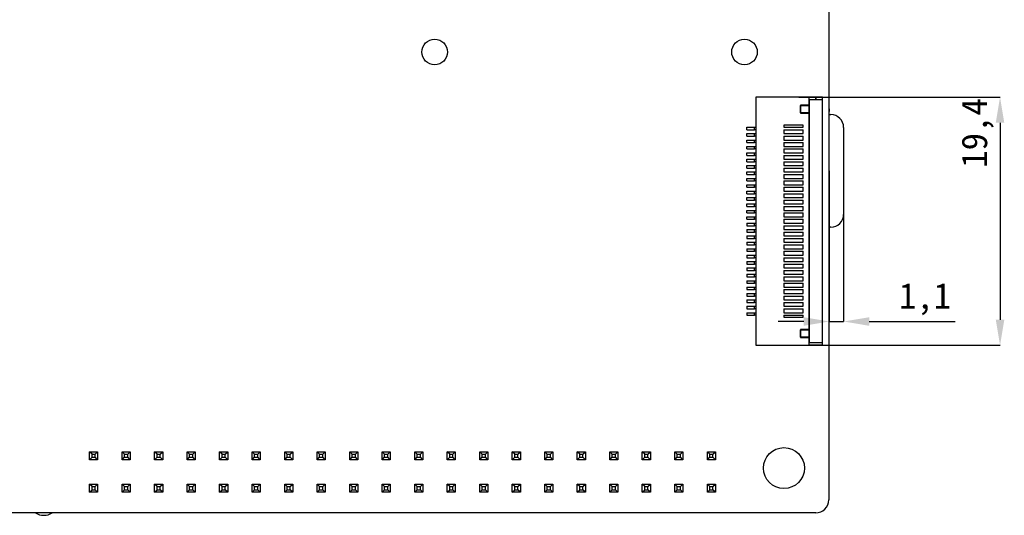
# Model space of a CAD drawing. Header units: millimetres. Extents: x 1628 to 1925, y 2096 to 2516.
# Tile 16 of 40: x 1714 to 1791, y 2205 to 2244. Entities that reach past the tile are written whole.
import ezdxf

# ---------------------------------------------------------------- set-up
doc = ezdxf.new("R2010")
doc.units = ezdxf.units.MM
doc.styles.add('黑体高度2mm', font='simhei.ttf', dxfattribs={"height": 2})
doc.dimstyles.new('红色高度2mm', dxfattribs={"dimtxt": 2, "dimasz": 2, "dimexe": 0, "dimexo": 0, "dimtad": 1, "dimdec": 1, "dimtxsty": '黑体高度2mm', "dimcen": 2.5, "dimclrd": 1, "dimclre": 1, "dimclrt": 1, "dimadec": 0, "dimazin": 0, "dimtfac": 1, "dimtdec": 1, "dimtmove": 0, "dimatfit": 3, "dimfxl": 1, "dimarcsym": 0})

# ---------------------------------------------------------------- blocks, each defined once
blk = doc.blocks.new('*D59')
at = {"color": 1, "lineweight": -2, "transparency": 16777216}
for p, q in [((1774.652, 2237.719), (1790.38, 2237.719)), ((1790.38, 2235.719), (1790.38, 2220.319)), ((1773.877, 2218.319), (1790.38, 2218.319))]:
    blk.add_line(p, q, dxfattribs=at)
at = {"color": 1, "transparency": 16777216}
for points in [[(1790.047, 2235.719), (1790.713, 2235.719), (1790.38, 2237.719)], [(1790.047, 2220.319), (1790.713, 2220.319), (1790.38, 2218.319)]]:
    blk.add_solid(points, dxfattribs=at)
at = {"layer": 'Defpoints', "color": 0, "transparency": 16777216}
for p in [(1774.652, 2237.719), (1773.877, 2218.319), (1790.38, 2218.319)]:
    blk.add_point(p, dxfattribs=at)
at = {"color": 1, "transparency": 16777216, "insert": (1788.631, 2234.919), "char_height": 2, "attachment_point": 5, "rotation": 90, "style": '黑体高度2mm'}
blk.add_mtext('19,4', dxfattribs=at)
blk = doc.blocks.new('*D68')
at = {"color": 1, "lineweight": -2, "transparency": 16777216}
for p, q in [((1777.044, 2231.952), (1777.044, 2220.178)), ((1778.16, 2231.952), (1778.16, 2220.178)), ((1775.044, 2220.178), (1773.044, 2220.178)), ((1777.044, 2220.178), (1778.16, 2220.178)), ((1780.16, 2220.178), (1786.882, 2220.178))]:
    blk.add_line(p, q, dxfattribs=at)
at = {"color": 1, "transparency": 16777216}
for points in [[(1775.044, 2220.511), (1775.044, 2219.844), (1777.044, 2220.178)], [(1780.16, 2220.511), (1780.16, 2219.844), (1778.16, 2220.178)]]:
    blk.add_solid(points, dxfattribs=at)
at = {"layer": 'Defpoints', "color": 0, "transparency": 16777216}
for p in [(1777.044, 2231.952), (1778.16, 2231.952), (1777.044, 2220.178)]:
    blk.add_point(p, dxfattribs=at)
at = {"color": 1, "transparency": 16777216, "insert": (1784.521, 2221.926), "char_height": 2, "attachment_point": 5, "style": '黑体高度2mm'}
blk.add_mtext('1,1', dxfattribs=at)

msp = doc.modelspace()

# ---------------------------------------------------------------- linework, layer by layer
at = {"color": 7, "linetype": 'Continuous', "lineweight": 25}
for p, q in [((1777, 2279.2), (1777, 2206.232)), ((1775.478, 2237.719), (1771.3, 2237.719)), ((1771.3, 2237.719), (1771.3, 2218.319)), ((1775.478, 2237.099), (1775.478, 2237.719)), ((1775.98, 2237.719), (1775.478, 2237.719)), ((1775.98, 2237.719), (1775.98, 2237.519)), ((1776.5, 2237.719), (1776, 2237.719)), ((1776, 2237.519), (1776, 2237.719)), ((1776.5, 2237.519), (1776.5, 2237.719)), ((1775.478, 2237.099), (1774.784, 2237.099)), ((1774.784, 2237.099), (1774.784, 2236.48)), ((1774.804, 2237.079), (1775.478, 2237.079)), ((1774.804, 2236.5), (1774.804, 2237.079)), ((1775.478, 2237.099), (1775.478, 2237.079)), ((1775.478, 2236.5), (1775.478, 2237.079)), ((1776.5, 2237.519), (1775.498, 2237.519)), ((1775.498, 2218.519), (1775.498, 2237.519)), ((1776.5, 2218.519), (1776.5, 2237.519)), ((1777.044, 2237.104), (1777, 2237.104)), ((1777.044, 2236.804), (1777.044, 2237.104)), ((1774.784, 2236.48), (1775.478, 2236.48)), ((1775.478, 2236.5), (1774.804, 2236.5)), ((1775.478, 2236.5), (1775.478, 2236.48)), ((1775.478, 2219.558), (1775.478, 2236.48)), ((1777, 2236.604), (1777.044, 2236.604)), ((1777.044, 2236.804), (1777.044, 2236.604)), ((1777.044, 2224.514), (1777.044, 2236.604)), ((1777.044, 2236.352), (1777.16, 2236.352)), ((1770.6, 2235.169), (1770.6, 2235.369)), ((1770.6, 2235.369), (1771.2, 2235.369)), ((1771.2, 2235.169), (1771.2, 2235.369)), ((1771.2, 2235.369), (1771.3, 2235.369)), ((1773.5, 2235.519), (1773.5, 2235.369)), ((1775, 2235.519), (1773.5, 2235.519)), ((1773.5, 2235.369), (1775, 2235.369)), ((1775, 2235.369), (1775, 2235.519)), ((1778.16, 2235.352), (1778.16, 2228.552)), ((1770.6, 2235.169), (1771.2, 2235.169)), ((1770.6, 2234.669), (1770.6, 2234.869)), ((1770.6, 2234.869), (1771.2, 2234.869)), ((1770.6, 2234.669), (1771.2, 2234.669)), ((1771.3, 2235.169), (1771.2, 2235.169)), ((1771.2, 2234.669), (1771.2, 2234.869)), ((1771.2, 2234.869), (1771.3, 2234.869)), ((1771.3, 2234.669), (1771.2, 2234.669)), ((1773.5, 2235.169), (1775, 2235.169)), ((1773.5, 2235.169), (1773.5, 2234.869)), ((1773.5, 2234.869), (1775, 2234.869)), ((1773.5, 2234.669), (1775, 2234.669)), ((1773.5, 2234.669), (1773.5, 2234.369)), ((1775, 2234.869), (1775, 2235.169)), ((1775, 2234.369), (1775, 2234.669)), ((1770.6, 2234.169), (1770.6, 2234.369)), ((1770.6, 2234.369), (1771.2, 2234.369)), ((1770.6, 2234.169), (1771.2, 2234.169)), ((1770.6, 2233.669), (1770.6, 2233.869)), ((1770.6, 2233.869), (1771.2, 2233.869)), ((1771.2, 2234.169), (1771.2, 2234.369)), ((1771.2, 2234.369), (1771.3, 2234.369)), ((1771.3, 2234.169), (1771.2, 2234.169)), ((1771.2, 2233.669), (1771.2, 2233.869)), ((1771.2, 2233.869), (1771.3, 2233.869)), ((1773.5, 2234.369), (1775, 2234.369)), ((1773.5, 2234.169), (1775, 2234.169)), ((1773.5, 2234.169), (1773.5, 2233.869)), ((1773.5, 2233.869), (1775, 2233.869)), ((1775, 2233.869), (1775, 2234.169)), ((1770.6, 2233.669), (1771.2, 2233.669)), ((1770.6, 2233.169), (1770.6, 2233.369)), ((1770.6, 2233.369), (1771.2, 2233.369)), ((1770.6, 2233.169), (1771.2, 2233.169)), ((1771.3, 2233.669), (1771.2, 2233.669)), ((1771.2, 2233.169), (1771.2, 2233.369)), ((1771.2, 2233.369), (1771.3, 2233.369)), ((1771.3, 2233.169), (1771.2, 2233.169)), ((1773.5, 2233.669), (1775, 2233.669)), ((1773.5, 2233.669), (1773.5, 2233.369)), ((1773.5, 2233.369), (1775, 2233.369)), ((1773.5, 2233.169), (1775, 2233.169)), ((1773.5, 2233.169), (1773.5, 2232.869)), ((1775, 2233.369), (1775, 2233.669)), ((1775, 2232.869), (1775, 2233.169)), ((1770.6, 2232.669), (1770.6, 2232.869)), ((1770.6, 2232.869), (1771.2, 2232.869)), ((1770.6, 2232.669), (1771.2, 2232.669)), ((1770.6, 2232.169), (1770.6, 2232.369)), ((1770.6, 2232.369), (1771.2, 2232.369)), ((1771.2, 2232.669), (1771.2, 2232.869)), ((1771.2, 2232.869), (1771.3, 2232.869)), ((1771.3, 2232.669), (1771.2, 2232.669)), ((1771.2, 2232.169), (1771.2, 2232.369)), ((1771.2, 2232.369), (1771.3, 2232.369)), ((1773.5, 2232.869), (1775, 2232.869)), ((1773.5, 2232.669), (1775, 2232.669)), ((1773.5, 2232.669), (1773.5, 2232.369)), ((1773.5, 2232.369), (1775, 2232.369)), ((1775, 2232.369), (1775, 2232.669)), ((1770.6, 2232.169), (1771.2, 2232.169)), ((1770.6, 2231.669), (1770.6, 2231.869)), ((1770.6, 2231.869), (1771.2, 2231.869)), ((1770.6, 2231.669), (1771.2, 2231.669)), ((1771.3, 2232.169), (1771.2, 2232.169)), ((1771.2, 2231.669), (1771.2, 2231.869)), ((1771.2, 2231.869), (1771.3, 2231.869)), ((1771.3, 2231.669), (1771.2, 2231.669)), ((1773.5, 2232.169), (1775, 2232.169)), ((1773.5, 2232.169), (1773.5, 2231.869)), ((1773.5, 2231.869), (1775, 2231.869)), ((1773.5, 2231.669), (1775, 2231.669)), ((1773.5, 2231.669), (1773.5, 2231.369)), ((1775, 2231.869), (1775, 2232.169)), ((1775, 2231.369), (1775, 2231.669)), ((1770.6, 2231.169), (1770.6, 2231.369)), ((1770.6, 2231.369), (1771.2, 2231.369)), ((1770.6, 2231.169), (1771.2, 2231.169)), ((1770.6, 2230.669), (1770.6, 2230.869)), ((1770.6, 2230.869), (1771.2, 2230.869)), ((1770.6, 2230.669), (1771.2, 2230.669)), ((1771.2, 2231.169), (1771.2, 2231.369)), ((1771.2, 2231.369), (1771.3, 2231.369)), ((1771.3, 2231.169), (1771.2, 2231.169)), ((1771.2, 2230.669), (1771.2, 2230.869)), ((1771.2, 2230.869), (1771.3, 2230.869)), ((1771.3, 2230.669), (1771.2, 2230.669)), ((1773.5, 2231.369), (1775, 2231.369)), ((1773.5, 2231.169), (1775, 2231.169)), ((1773.5, 2231.169), (1773.5, 2230.869)), ((1773.5, 2230.869), (1775, 2230.869)), ((1773.5, 2230.669), (1775, 2230.669)), ((1773.5, 2230.669), (1773.5, 2230.369)), ((1775, 2230.869), (1775, 2231.169)), ((1775, 2230.369), (1775, 2230.669)), ((1770.6, 2230.169), (1770.6, 2230.369)), ((1770.6, 2230.369), (1771.2, 2230.369)), ((1770.6, 2230.169), (1771.2, 2230.169)), ((1771.2, 2230.169), (1771.2, 2230.369)), ((1771.2, 2230.369), (1771.3, 2230.369)), ((1771.3, 2230.169), (1771.2, 2230.169)), ((1773.5, 2230.369), (1775, 2230.369)), ((1773.5, 2230.169), (1775, 2230.169)), ((1773.5, 2230.169), (1773.5, 2229.869)), ((1775, 2229.869), (1775, 2230.169)), ((1770.6, 2229.669), (1770.6, 2229.869)), ((1770.6, 2229.869), (1771.2, 2229.869)), ((1770.6, 2229.669), (1771.2, 2229.669)), ((1770.6, 2229.169), (1770.6, 2229.369)), ((1770.6, 2229.369), (1771.2, 2229.369)), ((1770.6, 2229.169), (1771.2, 2229.169)), ((1771.2, 2229.669), (1771.2, 2229.869)), ((1771.2, 2229.869), (1771.3, 2229.869)), ((1771.3, 2229.669), (1771.2, 2229.669)), ((1771.2, 2229.169), (1771.2, 2229.369)), ((1771.2, 2229.369), (1771.3, 2229.369)), ((1771.3, 2229.169), (1771.2, 2229.169)), ((1773.5, 2229.869), (1775, 2229.869)), ((1773.5, 2229.669), (1775, 2229.669)), ((1773.5, 2229.669), (1773.5, 2229.369)), ((1773.5, 2229.369), (1775, 2229.369)), ((1773.5, 2229.169), (1775, 2229.169)), ((1773.5, 2229.169), (1773.5, 2228.869)), ((1775, 2229.369), (1775, 2229.669)), ((1775, 2228.869), (1775, 2229.169)), ((1770.6, 2228.669), (1770.6, 2228.869)), ((1770.6, 2228.869), (1771.2, 2228.869)), ((1770.6, 2228.669), (1771.2, 2228.669)), ((1770.6, 2228.169), (1770.6, 2228.369)), ((1770.6, 2228.369), (1771.2, 2228.369)), ((1771.2, 2228.669), (1771.2, 2228.869)), ((1771.2, 2228.869), (1771.3, 2228.869)), ((1771.3, 2228.669), (1771.2, 2228.669)), ((1771.2, 2228.169), (1771.2, 2228.369)), ((1771.2, 2228.369), (1771.3, 2228.369)), ((1773.5, 2228.869), (1775, 2228.869)), ((1773.5, 2228.669), (1775, 2228.669)), ((1773.5, 2228.669), (1773.5, 2228.369)), ((1773.5, 2228.369), (1775, 2228.369)), ((1775, 2228.369), (1775, 2228.669)), ((1770.6, 2228.169), (1771.2, 2228.169)), ((1770.6, 2227.869), (1770.6, 2227.669)), ((1770.6, 2227.869), (1771.2, 2227.869)), ((1770.6, 2227.669), (1771.2, 2227.669)), ((1771.3, 2228.169), (1771.2, 2228.169)), ((1771.2, 2227.669), (1771.2, 2227.869)), ((1771.2, 2227.869), (1771.3, 2227.869)), ((1771.3, 2227.669), (1771.2, 2227.669)), ((1773.5, 2228.169), (1773.5, 2227.869)), ((1773.5, 2228.169), (1775, 2228.169)), ((1773.5, 2227.869), (1775, 2227.869)), ((1773.5, 2227.669), (1773.5, 2227.369)), ((1773.5, 2227.669), (1775, 2227.669)), ((1775, 2227.869), (1775, 2228.169)), ((1775, 2227.369), (1775, 2227.669)), ((1770.6, 2227.369), (1770.6, 2227.169)), ((1770.6, 2227.369), (1771.2, 2227.369)), ((1770.6, 2227.169), (1771.2, 2227.169)), ((1770.6, 2226.869), (1770.6, 2226.669)), ((1770.6, 2226.869), (1771.2, 2226.869)), ((1771.2, 2227.169), (1771.2, 2227.369)), ((1771.2, 2227.369), (1771.3, 2227.369)), ((1771.3, 2227.169), (1771.2, 2227.169)), ((1771.2, 2226.669), (1771.2, 2226.869)), ((1771.2, 2226.869), (1771.3, 2226.869)), ((1773.5, 2227.369), (1775, 2227.369)), ((1773.5, 2227.169), (1773.5, 2226.869)), ((1773.5, 2227.169), (1775, 2227.169)), ((1773.5, 2226.869), (1775, 2226.869)), ((1775, 2226.869), (1775, 2227.169)), ((1777.16, 2227.552), (1777.044, 2227.552)), ((1770.6, 2226.669), (1771.2, 2226.669)), ((1770.6, 2226.369), (1770.6, 2226.169)), ((1770.6, 2226.369), (1771.2, 2226.369)), ((1770.6, 2226.169), (1771.2, 2226.169)), ((1771.3, 2226.669), (1771.2, 2226.669)), ((1771.2, 2226.169), (1771.2, 2226.369)), ((1771.2, 2226.369), (1771.3, 2226.369)), ((1771.3, 2226.169), (1771.2, 2226.169)), ((1773.5, 2226.669), (1773.5, 2226.369)), ((1773.5, 2226.669), (1775, 2226.669)), ((1773.5, 2226.369), (1775, 2226.369)), ((1773.5, 2226.169), (1773.5, 2225.869)), ((1773.5, 2226.169), (1775, 2226.169)), ((1775, 2226.369), (1775, 2226.669)), ((1775, 2225.869), (1775, 2226.169)), ((1770.6, 2225.869), (1770.6, 2225.669)), ((1770.6, 2225.869), (1771.2, 2225.869)), ((1770.6, 2225.669), (1771.2, 2225.669)), ((1770.6, 2225.369), (1770.6, 2225.169)), ((1770.6, 2225.369), (1771.2, 2225.369)), ((1771.2, 2225.669), (1771.2, 2225.869)), ((1771.2, 2225.869), (1771.3, 2225.869)), ((1771.3, 2225.669), (1771.2, 2225.669)), ((1771.2, 2225.169), (1771.2, 2225.369)), ((1771.2, 2225.369), (1771.3, 2225.369)), ((1773.5, 2225.869), (1775, 2225.869)), ((1773.5, 2225.669), (1773.5, 2225.369)), ((1773.5, 2225.669), (1775, 2225.669)), ((1773.5, 2225.369), (1775, 2225.369)), ((1775, 2225.369), (1775, 2225.669)), ((1770.6, 2225.169), (1771.2, 2225.169)), ((1770.6, 2224.869), (1770.6, 2224.669)), ((1770.6, 2224.869), (1771.2, 2224.869)), ((1770.6, 2224.669), (1771.2, 2224.669)), ((1771.3, 2225.169), (1771.2, 2225.169)), ((1771.2, 2224.669), (1771.2, 2224.869)), ((1771.2, 2224.869), (1771.3, 2224.869)), ((1771.3, 2224.669), (1771.2, 2224.669)), ((1773.5, 2225.169), (1773.5, 2224.869)), ((1773.5, 2225.169), (1775, 2225.169)), ((1773.5, 2224.869), (1775, 2224.869)), ((1773.5, 2224.669), (1773.5, 2224.369)), ((1773.5, 2224.669), (1775, 2224.669)), ((1775, 2224.869), (1775, 2225.169)), ((1775, 2224.369), (1775, 2224.669)), ((1777, 2224.514), (1777.044, 2224.514)), ((1777.044, 2224.514), (1777.044, 2224.314)), ((1770.6, 2224.369), (1770.6, 2224.169)), ((1770.6, 2224.369), (1771.2, 2224.369)), ((1770.6, 2224.169), (1771.2, 2224.169)), ((1770.6, 2223.869), (1770.6, 2223.669)), ((1770.6, 2223.869), (1771.2, 2223.869)), ((1771.2, 2224.169), (1771.2, 2224.369)), ((1771.2, 2224.369), (1771.3, 2224.369)), ((1771.3, 2224.169), (1771.2, 2224.169)), ((1771.2, 2223.669), (1771.2, 2223.869)), ((1771.2, 2223.869), (1771.3, 2223.869)), ((1773.5, 2224.369), (1775, 2224.369)), ((1773.5, 2224.169), (1773.5, 2223.869)), ((1773.5, 2224.169), (1775, 2224.169)), ((1773.5, 2223.869), (1775, 2223.869)), ((1775, 2223.869), (1775, 2224.169)), ((1777.044, 2224.014), (1777, 2224.014)), ((1777.044, 2224.014), (1777.044, 2224.314)), ((1770.6, 2223.669), (1771.2, 2223.669)), ((1770.6, 2223.369), (1770.6, 2223.169)), ((1770.6, 2223.369), (1771.2, 2223.369)), ((1770.6, 2223.169), (1771.2, 2223.169)), ((1771.3, 2223.669), (1771.2, 2223.669)), ((1771.2, 2223.169), (1771.2, 2223.369)), ((1771.2, 2223.369), (1771.3, 2223.369)), ((1771.3, 2223.169), (1771.2, 2223.169)), ((1773.5, 2223.669), (1773.5, 2223.369)), ((1773.5, 2223.669), (1775, 2223.669)), ((1773.5, 2223.369), (1775, 2223.369)), ((1773.5, 2223.169), (1773.5, 2222.869)), ((1773.5, 2223.169), (1775, 2223.169)), ((1775, 2223.369), (1775, 2223.669)), ((1775, 2222.869), (1775, 2223.169)), ((1770.6, 2222.869), (1770.6, 2222.669)), ((1770.6, 2222.869), (1771.2, 2222.869)), ((1770.6, 2222.669), (1771.2, 2222.669)), ((1770.6, 2222.369), (1770.6, 2222.169)), ((1770.6, 2222.369), (1771.2, 2222.369)), ((1771.2, 2222.669), (1771.2, 2222.869)), ((1771.2, 2222.869), (1771.3, 2222.869)), ((1771.3, 2222.669), (1771.2, 2222.669)), ((1771.2, 2222.169), (1771.2, 2222.369)), ((1771.2, 2222.369), (1771.3, 2222.369)), ((1773.5, 2222.869), (1775, 2222.869)), ((1773.5, 2222.669), (1773.5, 2222.369)), ((1773.5, 2222.669), (1775, 2222.669)), ((1773.5, 2222.369), (1775, 2222.369)), ((1775, 2222.369), (1775, 2222.669)), ((1770.6, 2222.169), (1771.2, 2222.169)), ((1770.6, 2221.869), (1770.6, 2221.669)), ((1770.6, 2221.869), (1771.2, 2221.869)), ((1770.6, 2221.669), (1771.2, 2221.669)), ((1771.3, 2222.169), (1771.2, 2222.169)), ((1771.2, 2221.669), (1771.2, 2221.869)), ((1771.2, 2221.869), (1771.3, 2221.869)), ((1771.3, 2221.669), (1771.2, 2221.669)), ((1773.5, 2222.169), (1773.5, 2221.869)), ((1773.5, 2222.169), (1775, 2222.169)), ((1773.5, 2221.869), (1775, 2221.869)), ((1773.5, 2221.669), (1773.5, 2221.369)), ((1773.5, 2221.669), (1775, 2221.669)), ((1775, 2221.869), (1775, 2222.169)), ((1775, 2221.369), (1775, 2221.669)), ((1775.498, 2221.719), (1775.478, 2221.719)), ((1770.6, 2221.369), (1770.6, 2221.169)), ((1770.6, 2221.369), (1771.2, 2221.369)), ((1770.6, 2221.169), (1771.2, 2221.169)), ((1770.6, 2220.869), (1770.6, 2220.669)), ((1770.6, 2220.869), (1771.2, 2220.869)), ((1770.6, 2220.669), (1771.2, 2220.669)), ((1771.2, 2221.169), (1771.2, 2221.369)), ((1771.2, 2221.369), (1771.3, 2221.369)), ((1771.3, 2221.169), (1771.2, 2221.169)), ((1771.2, 2220.669), (1771.2, 2220.869)), ((1771.2, 2220.869), (1771.3, 2220.869)), ((1771.3, 2220.669), (1771.2, 2220.669)), ((1773.5, 2221.369), (1775, 2221.369)), ((1773.5, 2221.169), (1773.5, 2220.869)), ((1773.5, 2221.169), (1775, 2221.169)), ((1773.5, 2220.869), (1775, 2220.869)), ((1773.5, 2220.669), (1775, 2220.669)), ((1773.5, 2220.669), (1773.5, 2220.519)), ((1775, 2220.869), (1775, 2221.169)), ((1775, 2220.519), (1775, 2220.669)), ((1773.5, 2220.519), (1775, 2220.519)), ((1775.478, 2219.558), (1774.784, 2219.558)), ((1774.784, 2219.558), (1774.784, 2218.939)), ((1774.804, 2218.959), (1774.804, 2219.538)), ((1774.804, 2219.538), (1775.478, 2219.538)), ((1775.478, 2218.959), (1775.478, 2219.538)), ((1774.784, 2218.939), (1775.478, 2218.939)), ((1775.478, 2218.959), (1774.804, 2218.959)), ((1775.478, 2218.319), (1775.478, 2218.939)), ((1776.5, 2218.519), (1775.498, 2218.519)), ((1776.5, 2218.319), (1776.5, 2218.519)), ((1771.3, 2218.319), (1775.478, 2218.319)), ((1776.5, 2218.319), (1775.478, 2218.319)), ((1719.255, 2209.371), (1719.255, 2210.001)), ((1719.445, 2209.811), (1719.255, 2210.001)), ((1719.255, 2210.001), (1719.885, 2210.001)), ((1719.695, 2209.811), (1719.885, 2210.001)), ((1719.885, 2210.001), (1719.885, 2209.371)), ((1721.795, 2209.371), (1721.795, 2210.001)), ((1721.985, 2209.811), (1721.795, 2210.001)), ((1721.795, 2210.001), (1722.425, 2210.001)), ((1722.235, 2209.811), (1722.425, 2210.001)), ((1722.425, 2210.001), (1722.425, 2209.371)), ((1724.335, 2209.371), (1724.335, 2210.001)), ((1724.525, 2209.811), (1724.335, 2210.001)), ((1724.335, 2210.001), (1724.965, 2210.001)), ((1724.775, 2209.811), (1724.965, 2210.001)), ((1724.965, 2210.001), (1724.965, 2209.371)), ((1726.875, 2209.371), (1726.875, 2210.001)), ((1727.065, 2209.811), (1726.875, 2210.001)), ((1726.875, 2210.001), (1727.505, 2210.001)), ((1727.315, 2209.811), (1727.505, 2210.001)), ((1727.505, 2210.001), (1727.505, 2209.371)), ((1729.415, 2209.371), (1729.415, 2210.001)), ((1729.605, 2209.811), (1729.415, 2210.001)), ((1729.415, 2210.001), (1730.045, 2210.001)), ((1729.855, 2209.811), (1730.045, 2210.001)), ((1730.045, 2210.001), (1730.045, 2209.371)), ((1731.955, 2209.371), (1731.955, 2210.001)), ((1732.145, 2209.811), (1731.955, 2210.001)), ((1731.955, 2210.001), (1732.585, 2210.001)), ((1732.395, 2209.811), (1732.585, 2210.001)), ((1732.585, 2210.001), (1732.585, 2209.371)), ((1734.495, 2209.371), (1734.495, 2210.001)), ((1734.685, 2209.811), (1734.495, 2210.001)), ((1734.495, 2210.001), (1735.125, 2210.001)), ((1734.935, 2209.811), (1735.125, 2210.001)), ((1735.125, 2210.001), (1735.125, 2209.371)), ((1737.035, 2209.371), (1737.035, 2210.001)), ((1737.225, 2209.811), (1737.035, 2210.001)), ((1737.035, 2210.001), (1737.665, 2210.001)), ((1737.475, 2209.811), (1737.665, 2210.001)), ((1737.665, 2210.001), (1737.665, 2209.371)), ((1739.575, 2209.371), (1739.575, 2210.001)), ((1739.765, 2209.811), (1739.575, 2210.001)), ((1739.575, 2210.001), (1740.205, 2210.001)), ((1740.015, 2209.811), (1740.205, 2210.001)), ((1740.205, 2210.001), (1740.205, 2209.371)), ((1742.115, 2209.371), (1742.115, 2210.001)), ((1742.305, 2209.811), (1742.115, 2210.001)), ((1742.115, 2210.001), (1742.745, 2210.001)), ((1742.555, 2209.811), (1742.745, 2210.001)), ((1742.745, 2210.001), (1742.745, 2209.371)), ((1744.655, 2209.371), (1744.655, 2210.001)), ((1744.845, 2209.811), (1744.655, 2210.001)), ((1744.655, 2210.001), (1745.285, 2210.001)), ((1745.095, 2209.811), (1745.285, 2210.001)), ((1745.285, 2210.001), (1745.285, 2209.371)), ((1747.195, 2209.371), (1747.195, 2210.001)), ((1747.385, 2209.811), (1747.195, 2210.001)), ((1747.195, 2210.001), (1747.825, 2210.001)), ((1747.635, 2209.811), (1747.825, 2210.001)), ((1747.825, 2210.001), (1747.825, 2209.371)), ((1749.735, 2209.371), (1749.735, 2210.001)), ((1749.925, 2209.811), (1749.735, 2210.001)), ((1749.735, 2210.001), (1750.365, 2210.001)), ((1750.175, 2209.811), (1750.365, 2210.001)), ((1750.365, 2210.001), (1750.365, 2209.371)), ((1752.275, 2209.371), (1752.275, 2210.001)), ((1752.465, 2209.811), (1752.275, 2210.001)), ((1752.275, 2210.001), (1752.905, 2210.001)), ((1752.715, 2209.811), (1752.905, 2210.001)), ((1752.905, 2210.001), (1752.905, 2209.371)), ((1754.815, 2209.371), (1754.815, 2210.001)), ((1755.005, 2209.811), (1754.815, 2210.001)), ((1754.815, 2210.001), (1755.445, 2210.001)), ((1755.255, 2209.811), (1755.445, 2210.001)), ((1755.445, 2210.001), (1755.445, 2209.371)), ((1757.355, 2209.371), (1757.355, 2210.001)), ((1757.545, 2209.811), (1757.355, 2210.001)), ((1757.355, 2210.001), (1757.985, 2210.001)), ((1757.795, 2209.811), (1757.985, 2210.001)), ((1757.985, 2210.001), (1757.985, 2209.371)), ((1759.895, 2209.371), (1759.895, 2210.001)), ((1760.085, 2209.811), (1759.895, 2210.001)), ((1759.895, 2210.001), (1760.525, 2210.001)), ((1760.335, 2209.811), (1760.525, 2210.001)), ((1760.525, 2210.001), (1760.525, 2209.371)), ((1762.435, 2209.371), (1762.435, 2210.001)), ((1762.625, 2209.811), (1762.435, 2210.001)), ((1762.435, 2210.001), (1763.065, 2210.001)), ((1762.875, 2209.811), (1763.065, 2210.001)), ((1763.065, 2210.001), (1763.065, 2209.371)), ((1764.975, 2209.371), (1764.975, 2210.001)), ((1765.165, 2209.811), (1764.975, 2210.001)), ((1764.975, 2210.001), (1765.605, 2210.001)), ((1765.415, 2209.811), (1765.605, 2210.001)), ((1765.605, 2210.001), (1765.605, 2209.371)), ((1767.515, 2209.371), (1767.515, 2210.001)), ((1767.705, 2209.811), (1767.515, 2210.001)), ((1767.515, 2210.001), (1768.145, 2210.001)), ((1767.955, 2209.811), (1768.145, 2210.001)), ((1768.145, 2210.001), (1768.145, 2209.371)), ((1719.255, 2209.371), (1719.445, 2209.561)), ((1719.885, 2209.371), (1719.255, 2209.371)), ((1719.255, 2209.371), (1719.255, 2209.371)), ((1719.445, 2209.561), (1719.445, 2209.811)), ((1719.445, 2209.811), (1719.695, 2209.811)), ((1719.445, 2209.561), (1719.695, 2209.561)), ((1719.695, 2209.561), (1719.695, 2209.811)), ((1719.885, 2209.371), (1719.695, 2209.561)), ((1719.885, 2209.371), (1719.885, 2209.371)), ((1721.795, 2209.371), (1721.985, 2209.561)), ((1722.425, 2209.371), (1721.795, 2209.371)), ((1721.795, 2209.371), (1721.795, 2209.371)), ((1721.985, 2209.561), (1721.985, 2209.811)), ((1721.985, 2209.811), (1722.235, 2209.811)), ((1721.985, 2209.561), (1722.235, 2209.561)), ((1722.235, 2209.561), (1722.235, 2209.811)), ((1722.425, 2209.371), (1722.235, 2209.561)), ((1722.425, 2209.371), (1722.425, 2209.371)), ((1724.335, 2209.371), (1724.525, 2209.561)), ((1724.965, 2209.371), (1724.335, 2209.371)), ((1724.335, 2209.371), (1724.335, 2209.371)), ((1724.525, 2209.561), (1724.525, 2209.811)), ((1724.525, 2209.811), (1724.775, 2209.811)), ((1724.525, 2209.561), (1724.775, 2209.561)), ((1724.775, 2209.561), (1724.775, 2209.811)), ((1724.965, 2209.371), (1724.775, 2209.561)), ((1724.965, 2209.371), (1724.965, 2209.371)), ((1726.875, 2209.371), (1727.065, 2209.561)), ((1727.505, 2209.371), (1726.875, 2209.371)), ((1726.875, 2209.371), (1726.875, 2209.371)), ((1727.065, 2209.561), (1727.065, 2209.811)), ((1727.065, 2209.811), (1727.315, 2209.811)), ((1727.065, 2209.561), (1727.315, 2209.561)), ((1727.315, 2209.561), (1727.315, 2209.811)), ((1727.505, 2209.371), (1727.315, 2209.561)), ((1727.505, 2209.371), (1727.505, 2209.371)), ((1729.415, 2209.371), (1729.605, 2209.561)), ((1730.045, 2209.371), (1729.415, 2209.371)), ((1729.415, 2209.371), (1729.415, 2209.371)), ((1729.605, 2209.561), (1729.605, 2209.811)), ((1729.605, 2209.811), (1729.855, 2209.811)), ((1729.605, 2209.561), (1729.855, 2209.561)), ((1729.855, 2209.561), (1729.855, 2209.811)), ((1730.045, 2209.371), (1729.855, 2209.561)), ((1730.045, 2209.371), (1730.045, 2209.371)), ((1731.955, 2209.371), (1732.145, 2209.561)), ((1732.585, 2209.371), (1731.955, 2209.371)), ((1731.955, 2209.371), (1731.955, 2209.371)), ((1732.145, 2209.561), (1732.145, 2209.811)), ((1732.145, 2209.811), (1732.395, 2209.811)), ((1732.145, 2209.561), (1732.395, 2209.561)), ((1732.395, 2209.561), (1732.395, 2209.811)), ((1732.585, 2209.371), (1732.395, 2209.561)), ((1732.585, 2209.371), (1732.585, 2209.371)), ((1734.495, 2209.371), (1734.685, 2209.561)), ((1735.125, 2209.371), (1734.495, 2209.371)), ((1734.495, 2209.371), (1734.495, 2209.371)), ((1734.685, 2209.561), (1734.685, 2209.811)), ((1734.685, 2209.811), (1734.935, 2209.811)), ((1734.685, 2209.561), (1734.935, 2209.561)), ((1734.935, 2209.561), (1734.935, 2209.811)), ((1735.125, 2209.371), (1734.935, 2209.561)), ((1735.125, 2209.371), (1735.125, 2209.371)), ((1737.035, 2209.371), (1737.225, 2209.561)), ((1737.665, 2209.371), (1737.035, 2209.371)), ((1737.035, 2209.371), (1737.035, 2209.371)), ((1737.225, 2209.561), (1737.225, 2209.811)), ((1737.225, 2209.811), (1737.475, 2209.811)), ((1737.225, 2209.561), (1737.475, 2209.561)), ((1737.475, 2209.561), (1737.475, 2209.811)), ((1737.665, 2209.371), (1737.475, 2209.561)), ((1737.665, 2209.371), (1737.665, 2209.371)), ((1739.575, 2209.371), (1739.765, 2209.561)), ((1740.205, 2209.371), (1739.575, 2209.371)), ((1739.575, 2209.371), (1739.575, 2209.371)), ((1739.765, 2209.561), (1739.765, 2209.811)), ((1739.765, 2209.811), (1740.015, 2209.811)), ((1739.765, 2209.561), (1740.015, 2209.561)), ((1740.015, 2209.561), (1740.015, 2209.811)), ((1740.205, 2209.371), (1740.015, 2209.561)), ((1740.205, 2209.371), (1740.205, 2209.371)), ((1742.115, 2209.371), (1742.305, 2209.561)), ((1742.745, 2209.371), (1742.115, 2209.371)), ((1742.115, 2209.371), (1742.115, 2209.371)), ((1742.305, 2209.561), (1742.305, 2209.811)), ((1742.305, 2209.811), (1742.555, 2209.811)), ((1742.305, 2209.561), (1742.555, 2209.561)), ((1742.555, 2209.561), (1742.555, 2209.811)), ((1742.745, 2209.371), (1742.555, 2209.561)), ((1742.745, 2209.371), (1742.745, 2209.371)), ((1744.655, 2209.371), (1744.845, 2209.561)), ((1745.285, 2209.371), (1744.655, 2209.371)), ((1744.655, 2209.371), (1744.655, 2209.371)), ((1744.845, 2209.561), (1744.845, 2209.811)), ((1744.845, 2209.811), (1745.095, 2209.811)), ((1744.845, 2209.561), (1745.095, 2209.561)), ((1745.095, 2209.561), (1745.095, 2209.811)), ((1745.285, 2209.371), (1745.095, 2209.561)), ((1745.285, 2209.371), (1745.285, 2209.371)), ((1747.195, 2209.371), (1747.385, 2209.561)), ((1747.825, 2209.371), (1747.195, 2209.371)), ((1747.195, 2209.371), (1747.195, 2209.371)), ((1747.385, 2209.561), (1747.385, 2209.811)), ((1747.385, 2209.811), (1747.635, 2209.811)), ((1747.385, 2209.561), (1747.635, 2209.561)), ((1747.635, 2209.561), (1747.635, 2209.811)), ((1747.825, 2209.371), (1747.635, 2209.561)), ((1747.825, 2209.371), (1747.825, 2209.371)), ((1749.735, 2209.371), (1749.925, 2209.561)), ((1750.365, 2209.371), (1749.735, 2209.371)), ((1749.735, 2209.371), (1749.735, 2209.371)), ((1749.925, 2209.561), (1749.925, 2209.811)), ((1749.925, 2209.811), (1750.175, 2209.811)), ((1749.925, 2209.561), (1750.175, 2209.561)), ((1750.175, 2209.561), (1750.175, 2209.811)), ((1750.365, 2209.371), (1750.175, 2209.561)), ((1750.365, 2209.371), (1750.365, 2209.371)), ((1752.275, 2209.371), (1752.465, 2209.561)), ((1752.905, 2209.371), (1752.275, 2209.371)), ((1752.275, 2209.371), (1752.275, 2209.371)), ((1752.465, 2209.561), (1752.465, 2209.811)), ((1752.465, 2209.811), (1752.715, 2209.811)), ((1752.465, 2209.561), (1752.715, 2209.561)), ((1752.715, 2209.561), (1752.715, 2209.811)), ((1752.905, 2209.371), (1752.715, 2209.561)), ((1752.905, 2209.371), (1752.905, 2209.371)), ((1754.815, 2209.371), (1755.005, 2209.561)), ((1755.445, 2209.371), (1754.815, 2209.371)), ((1754.815, 2209.371), (1754.815, 2209.371)), ((1755.005, 2209.561), (1755.005, 2209.811)), ((1755.005, 2209.811), (1755.255, 2209.811)), ((1755.005, 2209.561), (1755.255, 2209.561)), ((1755.255, 2209.561), (1755.255, 2209.811)), ((1755.445, 2209.371), (1755.255, 2209.561)), ((1755.445, 2209.371), (1755.445, 2209.371)), ((1757.355, 2209.371), (1757.545, 2209.561)), ((1757.985, 2209.371), (1757.355, 2209.371)), ((1757.355, 2209.371), (1757.355, 2209.371)), ((1757.545, 2209.561), (1757.545, 2209.811)), ((1757.545, 2209.811), (1757.795, 2209.811)), ((1757.545, 2209.561), (1757.795, 2209.561)), ((1757.795, 2209.561), (1757.795, 2209.811)), ((1757.985, 2209.371), (1757.795, 2209.561)), ((1757.985, 2209.371), (1757.985, 2209.371)), ((1759.895, 2209.371), (1760.085, 2209.561)), ((1760.525, 2209.371), (1759.895, 2209.371)), ((1759.895, 2209.371), (1759.895, 2209.371)), ((1760.085, 2209.561), (1760.085, 2209.811)), ((1760.085, 2209.811), (1760.335, 2209.811)), ((1760.085, 2209.561), (1760.335, 2209.561)), ((1760.335, 2209.561), (1760.335, 2209.811)), ((1760.525, 2209.371), (1760.335, 2209.561)), ((1760.525, 2209.371), (1760.525, 2209.371)), ((1762.435, 2209.371), (1762.625, 2209.561)), ((1763.065, 2209.371), (1762.435, 2209.371)), ((1762.435, 2209.371), (1762.435, 2209.371)), ((1762.625, 2209.561), (1762.625, 2209.811)), ((1762.625, 2209.811), (1762.875, 2209.811)), ((1762.625, 2209.561), (1762.875, 2209.561)), ((1762.875, 2209.561), (1762.875, 2209.811)), ((1763.065, 2209.371), (1762.875, 2209.561)), ((1763.065, 2209.371), (1763.065, 2209.371)), ((1764.975, 2209.371), (1765.165, 2209.561)), ((1765.605, 2209.371), (1764.975, 2209.371)), ((1764.975, 2209.371), (1764.975, 2209.371)), ((1765.165, 2209.561), (1765.165, 2209.811)), ((1765.165, 2209.811), (1765.415, 2209.811)), ((1765.165, 2209.561), (1765.415, 2209.561)), ((1765.415, 2209.561), (1765.415, 2209.811)), ((1765.605, 2209.371), (1765.415, 2209.561)), ((1765.605, 2209.371), (1765.605, 2209.371)), ((1767.515, 2209.371), (1767.705, 2209.561)), ((1768.145, 2209.371), (1767.515, 2209.371)), ((1767.515, 2209.371), (1767.515, 2209.371)), ((1767.705, 2209.561), (1767.705, 2209.811)), ((1767.705, 2209.811), (1767.955, 2209.811)), ((1767.705, 2209.561), (1767.955, 2209.561)), ((1767.955, 2209.561), (1767.955, 2209.811)), ((1768.145, 2209.371), (1767.955, 2209.561)), ((1768.145, 2209.371), (1768.145, 2209.371)), ((1719.255, 2206.831), (1719.255, 2207.461)), ((1719.445, 2207.271), (1719.255, 2207.461)), ((1719.255, 2207.461), (1719.885, 2207.461)), ((1719.255, 2206.831), (1719.445, 2207.021)), ((1719.885, 2206.831), (1719.255, 2206.831)), ((1719.255, 2206.831), (1719.255, 2206.831)), ((1719.445, 2207.021), (1719.445, 2207.271)), ((1719.445, 2207.271), (1719.695, 2207.271)), ((1719.445, 2207.021), (1719.695, 2207.021)), ((1719.695, 2207.271), (1719.885, 2207.461)), ((1719.695, 2207.021), (1719.695, 2207.271)), ((1719.885, 2206.831), (1719.695, 2207.021)), ((1719.885, 2207.461), (1719.885, 2206.831)), ((1719.885, 2206.831), (1719.885, 2206.831)), ((1721.795, 2206.831), (1721.795, 2207.461)), ((1721.985, 2207.271), (1721.795, 2207.461)), ((1721.795, 2207.461), (1722.425, 2207.461)), ((1721.795, 2206.831), (1721.985, 2207.021)), ((1722.425, 2206.831), (1721.795, 2206.831)), ((1721.795, 2206.831), (1721.795, 2206.831)), ((1721.985, 2207.021), (1721.985, 2207.271)), ((1721.985, 2207.271), (1722.235, 2207.271)), ((1721.985, 2207.021), (1722.235, 2207.021)), ((1722.235, 2207.271), (1722.425, 2207.461)), ((1722.235, 2207.021), (1722.235, 2207.271)), ((1722.425, 2206.831), (1722.235, 2207.021)), ((1722.425, 2207.461), (1722.425, 2206.831)), ((1722.425, 2206.831), (1722.425, 2206.831)), ((1724.335, 2206.831), (1724.335, 2207.461)), ((1724.525, 2207.271), (1724.335, 2207.461)), ((1724.335, 2207.461), (1724.965, 2207.461)), ((1724.335, 2206.831), (1724.525, 2207.021)), ((1724.965, 2206.831), (1724.335, 2206.831)), ((1724.335, 2206.831), (1724.335, 2206.831)), ((1724.525, 2207.021), (1724.525, 2207.271)), ((1724.525, 2207.271), (1724.775, 2207.271)), ((1724.525, 2207.021), (1724.775, 2207.021)), ((1724.775, 2207.271), (1724.965, 2207.461)), ((1724.775, 2207.021), (1724.775, 2207.271)), ((1724.965, 2206.831), (1724.775, 2207.021)), ((1724.965, 2207.461), (1724.965, 2206.831)), ((1724.965, 2206.831), (1724.965, 2206.831)), ((1726.875, 2206.831), (1726.875, 2207.461)), ((1727.065, 2207.271), (1726.875, 2207.461)), ((1726.875, 2207.461), (1727.505, 2207.461)), ((1726.875, 2206.831), (1727.065, 2207.021)), ((1727.505, 2206.831), (1726.875, 2206.831)), ((1726.875, 2206.831), (1726.875, 2206.831)), ((1727.065, 2207.021), (1727.065, 2207.271)), ((1727.065, 2207.271), (1727.315, 2207.271)), ((1727.065, 2207.021), (1727.315, 2207.021)), ((1727.315, 2207.271), (1727.505, 2207.461)), ((1727.315, 2207.021), (1727.315, 2207.271)), ((1727.505, 2206.831), (1727.315, 2207.021)), ((1727.505, 2207.461), (1727.505, 2206.831)), ((1727.505, 2206.831), (1727.505, 2206.831)), ((1729.415, 2206.831), (1729.415, 2207.461)), ((1729.605, 2207.271), (1729.415, 2207.461)), ((1729.415, 2207.461), (1730.045, 2207.461)), ((1729.415, 2206.831), (1729.605, 2207.021)), ((1730.045, 2206.831), (1729.415, 2206.831)), ((1729.415, 2206.831), (1729.415, 2206.831)), ((1729.605, 2207.021), (1729.605, 2207.271)), ((1729.605, 2207.271), (1729.855, 2207.271)), ((1729.605, 2207.021), (1729.855, 2207.021)), ((1729.855, 2207.271), (1730.045, 2207.461)), ((1729.855, 2207.021), (1729.855, 2207.271)), ((1730.045, 2206.831), (1729.855, 2207.021)), ((1730.045, 2207.461), (1730.045, 2206.831)), ((1730.045, 2206.831), (1730.045, 2206.831)), ((1731.955, 2206.831), (1731.955, 2207.461)), ((1732.145, 2207.271), (1731.955, 2207.461)), ((1731.955, 2207.461), (1732.585, 2207.461)), ((1731.955, 2206.831), (1732.145, 2207.021)), ((1732.585, 2206.831), (1731.955, 2206.831)), ((1731.955, 2206.831), (1731.955, 2206.831)), ((1732.145, 2207.021), (1732.145, 2207.271)), ((1732.145, 2207.271), (1732.395, 2207.271)), ((1732.145, 2207.021), (1732.395, 2207.021)), ((1732.395, 2207.271), (1732.585, 2207.461)), ((1732.395, 2207.021), (1732.395, 2207.271)), ((1732.585, 2206.831), (1732.395, 2207.021)), ((1732.585, 2207.461), (1732.585, 2206.831)), ((1732.585, 2206.831), (1732.585, 2206.831)), ((1734.495, 2206.831), (1734.495, 2207.461)), ((1734.685, 2207.271), (1734.495, 2207.461)), ((1734.495, 2207.461), (1735.125, 2207.461)), ((1734.495, 2206.831), (1734.685, 2207.021)), ((1735.125, 2206.831), (1734.495, 2206.831)), ((1734.495, 2206.831), (1734.495, 2206.831)), ((1734.685, 2207.021), (1734.685, 2207.271)), ((1734.685, 2207.271), (1734.935, 2207.271)), ((1734.685, 2207.021), (1734.935, 2207.021)), ((1734.935, 2207.271), (1735.125, 2207.461)), ((1734.935, 2207.021), (1734.935, 2207.271)), ((1735.125, 2206.831), (1734.935, 2207.021)), ((1735.125, 2207.461), (1735.125, 2206.831)), ((1735.125, 2206.831), (1735.125, 2206.831)), ((1737.035, 2206.831), (1737.035, 2207.461)), ((1737.225, 2207.271), (1737.035, 2207.461)), ((1737.035, 2207.461), (1737.665, 2207.461)), ((1737.035, 2206.831), (1737.225, 2207.021)), ((1737.665, 2206.831), (1737.035, 2206.831)), ((1737.035, 2206.831), (1737.035, 2206.831)), ((1737.225, 2207.021), (1737.225, 2207.271)), ((1737.225, 2207.271), (1737.475, 2207.271)), ((1737.225, 2207.021), (1737.475, 2207.021)), ((1737.475, 2207.271), (1737.665, 2207.461)), ((1737.475, 2207.021), (1737.475, 2207.271)), ((1737.665, 2206.831), (1737.475, 2207.021)), ((1737.665, 2207.461), (1737.665, 2206.831)), ((1737.665, 2206.831), (1737.665, 2206.831)), ((1739.575, 2206.831), (1739.575, 2207.461)), ((1739.765, 2207.271), (1739.575, 2207.461)), ((1739.575, 2207.461), (1740.205, 2207.461)), ((1739.575, 2206.831), (1739.765, 2207.021)), ((1740.205, 2206.831), (1739.575, 2206.831)), ((1739.575, 2206.831), (1739.575, 2206.831)), ((1739.765, 2207.021), (1739.765, 2207.271)), ((1739.765, 2207.271), (1740.015, 2207.271)), ((1739.765, 2207.021), (1740.015, 2207.021)), ((1740.015, 2207.271), (1740.205, 2207.461)), ((1740.015, 2207.021), (1740.015, 2207.271)), ((1740.205, 2206.831), (1740.015, 2207.021)), ((1740.205, 2207.461), (1740.205, 2206.831)), ((1740.205, 2206.831), (1740.205, 2206.831)), ((1742.115, 2206.831), (1742.115, 2207.461)), ((1742.305, 2207.271), (1742.115, 2207.461)), ((1742.115, 2207.461), (1742.745, 2207.461)), ((1742.115, 2206.831), (1742.305, 2207.021)), ((1742.745, 2206.831), (1742.115, 2206.831)), ((1742.115, 2206.831), (1742.115, 2206.831)), ((1742.305, 2207.021), (1742.305, 2207.271)), ((1742.305, 2207.271), (1742.555, 2207.271)), ((1742.305, 2207.021), (1742.555, 2207.021)), ((1742.555, 2207.271), (1742.745, 2207.461)), ((1742.555, 2207.021), (1742.555, 2207.271)), ((1742.745, 2206.831), (1742.555, 2207.021)), ((1742.745, 2207.461), (1742.745, 2206.831)), ((1742.745, 2206.831), (1742.745, 2206.831)), ((1744.655, 2206.831), (1744.655, 2207.461)), ((1744.845, 2207.271), (1744.655, 2207.461)), ((1744.655, 2207.461), (1745.285, 2207.461)), ((1744.655, 2206.831), (1744.845, 2207.021)), ((1745.285, 2206.831), (1744.655, 2206.831)), ((1744.655, 2206.831), (1744.655, 2206.831)), ((1744.845, 2207.021), (1744.845, 2207.271)), ((1744.845, 2207.271), (1745.095, 2207.271)), ((1744.845, 2207.021), (1745.095, 2207.021)), ((1745.095, 2207.271), (1745.285, 2207.461)), ((1745.095, 2207.021), (1745.095, 2207.271)), ((1745.285, 2206.831), (1745.095, 2207.021)), ((1745.285, 2207.461), (1745.285, 2206.831)), ((1745.285, 2206.831), (1745.285, 2206.831)), ((1747.195, 2206.831), (1747.195, 2207.461)), ((1747.385, 2207.271), (1747.195, 2207.461)), ((1747.195, 2207.461), (1747.825, 2207.461)), ((1747.195, 2206.831), (1747.385, 2207.021)), ((1747.825, 2206.831), (1747.195, 2206.831)), ((1747.195, 2206.831), (1747.195, 2206.831)), ((1747.385, 2207.021), (1747.385, 2207.271)), ((1747.385, 2207.271), (1747.635, 2207.271)), ((1747.385, 2207.021), (1747.635, 2207.021)), ((1747.635, 2207.271), (1747.825, 2207.461)), ((1747.635, 2207.021), (1747.635, 2207.271)), ((1747.825, 2206.831), (1747.635, 2207.021)), ((1747.825, 2207.461), (1747.825, 2206.831)), ((1747.825, 2206.831), (1747.825, 2206.831)), ((1749.735, 2206.831), (1749.735, 2207.461)), ((1749.925, 2207.271), (1749.735, 2207.461)), ((1749.735, 2207.461), (1750.365, 2207.461)), ((1749.735, 2206.831), (1749.925, 2207.021)), ((1750.365, 2206.831), (1749.735, 2206.831)), ((1749.735, 2206.831), (1749.735, 2206.831)), ((1749.925, 2207.021), (1749.925, 2207.271)), ((1749.925, 2207.271), (1750.175, 2207.271)), ((1749.925, 2207.021), (1750.175, 2207.021)), ((1750.175, 2207.271), (1750.365, 2207.461)), ((1750.175, 2207.021), (1750.175, 2207.271)), ((1750.365, 2206.831), (1750.175, 2207.021)), ((1750.365, 2207.461), (1750.365, 2206.831)), ((1750.365, 2206.831), (1750.365, 2206.831)), ((1752.275, 2206.831), (1752.275, 2207.461)), ((1752.465, 2207.271), (1752.275, 2207.461)), ((1752.275, 2207.461), (1752.905, 2207.461)), ((1752.275, 2206.831), (1752.465, 2207.021)), ((1752.905, 2206.831), (1752.275, 2206.831)), ((1752.275, 2206.831), (1752.275, 2206.831)), ((1752.465, 2207.021), (1752.465, 2207.271)), ((1752.465, 2207.271), (1752.715, 2207.271)), ((1752.465, 2207.021), (1752.715, 2207.021)), ((1752.715, 2207.271), (1752.905, 2207.461)), ((1752.715, 2207.021), (1752.715, 2207.271)), ((1752.905, 2206.831), (1752.715, 2207.021)), ((1752.905, 2207.461), (1752.905, 2206.831)), ((1752.905, 2206.831), (1752.905, 2206.831)), ((1754.815, 2206.831), (1754.815, 2207.461)), ((1755.005, 2207.271), (1754.815, 2207.461)), ((1754.815, 2207.461), (1755.445, 2207.461)), ((1754.815, 2206.831), (1755.005, 2207.021)), ((1755.445, 2206.831), (1754.815, 2206.831)), ((1754.815, 2206.831), (1754.815, 2206.831)), ((1755.005, 2207.021), (1755.005, 2207.271)), ((1755.005, 2207.271), (1755.255, 2207.271)), ((1755.005, 2207.021), (1755.255, 2207.021)), ((1755.255, 2207.271), (1755.445, 2207.461)), ((1755.255, 2207.021), (1755.255, 2207.271)), ((1755.445, 2206.831), (1755.255, 2207.021)), ((1755.445, 2207.461), (1755.445, 2206.831)), ((1755.445, 2206.831), (1755.445, 2206.831)), ((1757.355, 2206.831), (1757.355, 2207.461)), ((1757.545, 2207.271), (1757.355, 2207.461)), ((1757.355, 2207.461), (1757.985, 2207.461)), ((1757.355, 2206.831), (1757.545, 2207.021)), ((1757.985, 2206.831), (1757.355, 2206.831)), ((1757.355, 2206.831), (1757.355, 2206.831)), ((1757.545, 2207.021), (1757.545, 2207.271)), ((1757.545, 2207.271), (1757.795, 2207.271)), ((1757.545, 2207.021), (1757.795, 2207.021)), ((1757.795, 2207.271), (1757.985, 2207.461)), ((1757.795, 2207.021), (1757.795, 2207.271)), ((1757.985, 2206.831), (1757.795, 2207.021)), ((1757.985, 2207.461), (1757.985, 2206.831)), ((1757.985, 2206.831), (1757.985, 2206.831)), ((1759.895, 2206.831), (1759.895, 2207.461)), ((1760.085, 2207.271), (1759.895, 2207.461)), ((1759.895, 2207.461), (1760.525, 2207.461)), ((1759.895, 2206.831), (1760.085, 2207.021)), ((1760.525, 2206.831), (1759.895, 2206.831)), ((1759.895, 2206.831), (1759.895, 2206.831)), ((1760.085, 2207.021), (1760.085, 2207.271)), ((1760.085, 2207.271), (1760.335, 2207.271)), ((1760.085, 2207.021), (1760.335, 2207.021)), ((1760.335, 2207.271), (1760.525, 2207.461)), ((1760.335, 2207.021), (1760.335, 2207.271)), ((1760.525, 2206.831), (1760.335, 2207.021)), ((1760.525, 2207.461), (1760.525, 2206.831)), ((1760.525, 2206.831), (1760.525, 2206.831)), ((1762.435, 2206.831), (1762.435, 2207.461)), ((1762.625, 2207.271), (1762.435, 2207.461)), ((1762.435, 2207.461), (1763.065, 2207.461)), ((1762.435, 2206.831), (1762.625, 2207.021)), ((1763.065, 2206.831), (1762.435, 2206.831)), ((1762.435, 2206.831), (1762.435, 2206.831)), ((1762.625, 2207.021), (1762.625, 2207.271)), ((1762.625, 2207.271), (1762.875, 2207.271)), ((1762.625, 2207.021), (1762.875, 2207.021)), ((1762.875, 2207.271), (1763.065, 2207.461)), ((1762.875, 2207.021), (1762.875, 2207.271)), ((1763.065, 2206.831), (1762.875, 2207.021)), ((1763.065, 2207.461), (1763.065, 2206.831)), ((1763.065, 2206.831), (1763.065, 2206.831)), ((1764.975, 2206.831), (1764.975, 2207.461)), ((1765.165, 2207.271), (1764.975, 2207.461)), ((1764.975, 2207.461), (1765.605, 2207.461)), ((1764.975, 2206.831), (1765.165, 2207.021)), ((1765.605, 2206.831), (1764.975, 2206.831)), ((1764.975, 2206.831), (1764.975, 2206.831)), ((1765.165, 2207.021), (1765.165, 2207.271)), ((1765.165, 2207.271), (1765.415, 2207.271)), ((1765.165, 2207.021), (1765.415, 2207.021)), ((1765.415, 2207.271), (1765.605, 2207.461)), ((1765.415, 2207.021), (1765.415, 2207.271)), ((1765.605, 2206.831), (1765.415, 2207.021)), ((1765.605, 2207.461), (1765.605, 2206.831)), ((1765.605, 2206.831), (1765.605, 2206.831)), ((1767.515, 2206.831), (1767.515, 2207.461)), ((1767.705, 2207.271), (1767.515, 2207.461)), ((1767.515, 2207.461), (1768.145, 2207.461)), ((1767.515, 2206.831), (1767.705, 2207.021)), ((1768.145, 2206.831), (1767.515, 2206.831)), ((1767.515, 2206.831), (1767.515, 2206.831)), ((1767.705, 2207.021), (1767.705, 2207.271)), ((1767.705, 2207.271), (1767.955, 2207.271)), ((1767.705, 2207.021), (1767.955, 2207.021)), ((1767.955, 2207.271), (1768.145, 2207.461)), ((1767.955, 2207.021), (1767.955, 2207.271)), ((1768.145, 2206.831), (1767.955, 2207.021)), ((1768.145, 2207.461), (1768.145, 2206.831)), ((1768.145, 2206.831), (1768.145, 2206.831)), ((1775.984, 2205.216), (1652.016, 2205.216))]:
    msp.add_line(p, q, dxfattribs=at)
at = {"color": 8, "linetype": 'Continuous', "lineweight": 25}
for p, q in [((1777, 2236.804), (1777.044, 2236.804)), ((1777.044, 2224.314), (1777, 2224.314))]:
    msp.add_line(p, q, dxfattribs=at)
at = {"color": 7, "linetype": 'Continuous', "lineweight": 25}
for centre in [(1746.215, 2241.249), (1770.415, 2241.249)]:
    msp.add_circle(centre, 1, dxfattribs=at)
msp.add_circle((1773.5, 2208.716), 1.6)
for centre, radius, start, end in [((1777.16, 2235.352), 1, 0, 90), ((1777.16, 2228.552), 1, 270, 0), ((1775.984, 2206.232), 1.016, 269.99996, 0.00004), ((1715.68, 2206.276), 1.25, 237.9948, 302.0052)]:
    msp.add_arc(centre, radius, start, end, dxfattribs=at)

# ---------------------------------------------------------------- dimensions: what is measured, and where the dimension line sits
dim = msp.add_linear_dim(base=(1790.38, 2218.319), p1=(1774.652, 2237.719), p2=(1773.877, 2218.319), angle=90, dimstyle='红色高度2mm')
dim.commit()
dim.dimension.update_dxf_attribs({"geometry": '*D59', "text_midpoint": (1790.38, 2234.919), "dimtype": 160})
dim = msp.add_linear_dim(base=(1777.044, 2220.178), p1=(1778.16, 2231.952), p2=(1777.044, 2231.952), dimstyle='红色高度2mm')
dim.commit()
dim.dimension.update_dxf_attribs({"geometry": '*D68', "text_midpoint": (1784.521, 2220.178), "dimtype": 160})

doc.saveas('drawing.dxf')
